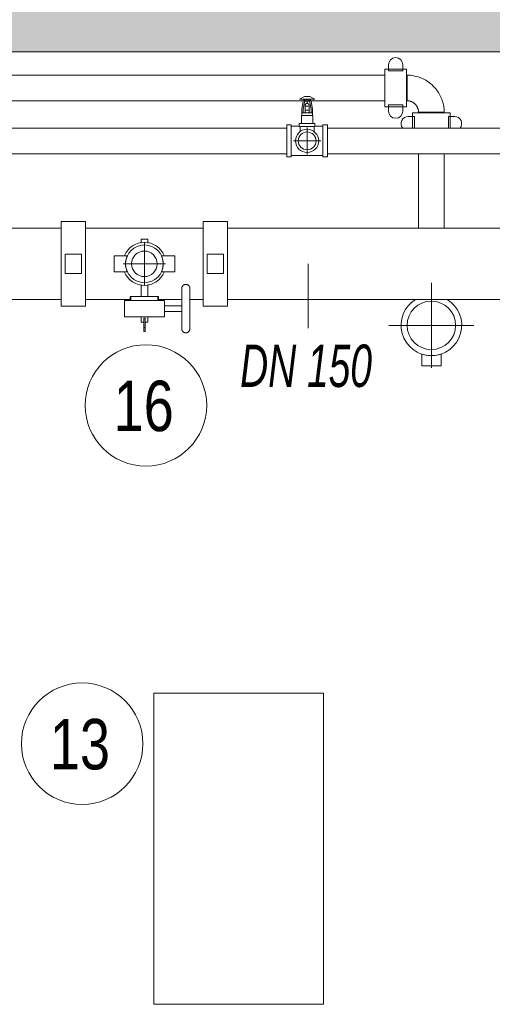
# Model space of a CAD drawing. Header units: centimetres. Extents: x -1589 to 108054, y -205274 to 31709.
# Tile 214 of 256: x 22453 to 22564, y 27477 to 27709. Entities that reach past the tile are written whole.
import ezdxf

# ---------------------------------------------------------------- set-up
doc = ezdxf.new("R2010")
doc.units = ezdxf.units.CM
doc.header["$LTSCALE"] = 0.01
doc.header["$MEASUREMENT"] = 0
doc.layers.add('2_stropy.ISTN', color=7, linetype='Continuous')
for name, color, linetype, lineweight in [('A-ANNO-NOTE', 7, 'Continuous', 30), ('A-GENM', 7, 'Continuous', 18), ('E-FIRE', 7, 'Continuous', 18), ('F-SPRN', 7, 'Continuous', 18), ('P-PIPE', 7, 'Continuous', 9), ('P-PIPE-CNTR', 7, 'Continuous', 18), ('P-PIPE-IDEN', 7, 'Continuous', 30)]:
    doc.layers.add(name, color=color, linetype=linetype, lineweight=lineweight)
doc.styles.add('Arial Narrow_B_I', font='ARIALNBI.TTF', dxfattribs={"width": 0.8, "height": 100})
doc.styles.add('Century Gothic', font='GOTHIC.TTF', dxfattribs={"width": 0.8, "height": 119.0625})

msp = doc.modelspace()

# ---------------------------------------------------------------- hatches: boundary and pattern name
at = {"layer": '2_stropy.ISTN', "linetype": 'Continuous', "lineweight": 5}
msp.add_hatch(color=8, dxfattribs=at).paths.add_polyline_path([(22715.16588, 27701.83463), (22038.63552, 27701.83463), (22038.63552, 27736.83463), (22715.16588, 27736.83463)])

# ---------------------------------------------------------------- linework, layer by layer
at = {"layer": '2_stropy.ISTN', "color": 8, "linetype": 'Continuous', "lineweight": 5}
msp.add_line((22625.68933, 27701.83463), (22038.63552, 27701.83463), dxfattribs=at)
at = {"layer": 'A-ANNO-NOTE', "lineweight": 9}
for centre in [(22482.64762, 27618.4374), (22467.61932, 27538.62477)]:
    msp.add_circle(centre, 14.3207, dxfattribs=at)
at = {"layer": 'A-GENM', "color": 142, "true_color": 0x0080c0}
for p, q in [((22520.00052, 27691.28463), (22518.8099, 27690.64963)), ((22520.63552, 27691.28463), (22520.00052, 27691.28463)), ((22521.27052, 27691.28463), (22520.63552, 27691.28463)), ((22522.46115, 27690.64963), (22521.27052, 27691.28463)), ((22518.8099, 27690.64963), (22520.63552, 27690.64963)), ((22519.69681, 27690.11382), (22519.36552, 27688.37455)), ((22519.68302, 27688.34458), (22520.00052, 27690.01146)), ((22520.00052, 27690.64963), (22520.00052, 27690.17338)), ((22520.0856, 27690.17338), (22520.63552, 27690.17338)), ((22520.15927, 27689.06213), (22520.15927, 27688.10963)), ((22521.11177, 27689.06213), (22520.15927, 27689.06213)), ((22520.47677, 27689.69713), (22520.79427, 27689.69713)), ((22520.63552, 27690.64963), (22522.46115, 27690.64963)), ((22520.63552, 27690.17338), (22521.18545, 27690.17338)), ((22521.11177, 27688.10963), (22521.11177, 27689.06213)), ((22521.27052, 27690.17338), (22521.27052, 27690.64963)), ((22521.27247, 27689.98252), (22521.58802, 27688.31481)), ((22521.90552, 27688.34458), (22521.57305, 27690.10168)), ((22519.36552, 27688.37455), (22519.36552, 27686.86683)), ((22519.36552, 27687.44161), (22519.36552, 27686.83963)), ((22519.36552, 27686.86683), (22519.53567, 27686.86683)), ((22520.63552, 27687.44161), (22519.53567, 27687.44161)), ((22519.68302, 27687.44161), (22519.68302, 27688.34458)), ((22521.11177, 27688.10963), (22520.15927, 27688.10963)), ((22521.00594, 27687.47463), (22520.26511, 27687.47463)), ((22521.73538, 27687.44161), (22520.63552, 27687.44161)), ((22521.58802, 27688.31481), (22521.58802, 27687.44161)), ((22521.73538, 27686.86683), (22521.90552, 27686.86683)), ((22521.90552, 27686.86683), (22521.90552, 27688.34458)), ((22521.90552, 27686.83963), (22521.90552, 27687.44161))]:
    msp.add_line(p, q, dxfattribs=at)
at = {"layer": 'A-GENM', "color": 142, "true_color": 0x0080c0, "flags": 128}
for points in [[(22520.15927, 27689.06213), (22520.15801, 27689.09025), (22520.15786, 27689.1184), (22520.15885, 27689.14653), (22520.16096, 27689.1746), (22520.16418, 27689.20256), (22520.16853, 27689.23037), (22520.17398, 27689.25799), (22520.18053, 27689.28536), (22520.18818, 27689.31245), (22520.1969, 27689.33921), (22520.20668, 27689.36561), (22520.21751, 27689.39159), (22520.22937, 27689.41712), (22520.24224, 27689.44215), (22520.2561, 27689.46665), (22520.27093, 27689.49057), (22520.28671, 27689.51388), (22520.30341, 27689.53654), (22520.32099, 27689.55852), (22520.33945, 27689.57978), (22520.35874, 27689.60028), (22520.37883, 27689.61999), (22520.39969, 27689.63888), (22520.4213, 27689.65693), (22520.44361, 27689.67409), (22520.46658, 27689.69035), (22520.47677, 27689.69713)], [(22520.79427, 27689.69713), (22520.81753, 27689.68127), (22520.84013, 27689.6645), (22520.86205, 27689.64683), (22520.88324, 27689.62831), (22520.90367, 27689.60895), (22520.92331, 27689.58878), (22520.94213, 27689.56785), (22520.9601, 27689.54619), (22520.97719, 27689.52382), (22520.99337, 27689.50079), (22521.00861, 27689.47712), (22521.0229, 27689.45287), (22521.0362, 27689.42807), (22521.04851, 27689.40275), (22521.05979, 27689.37696), (22521.07003, 27689.35074), (22521.07921, 27689.32413), (22521.08732, 27689.29718), (22521.09435, 27689.26992), (22521.10028, 27689.24241), (22521.10511, 27689.21468), (22521.10883, 27689.18677), (22521.11142, 27689.15875), (22521.11289, 27689.13064), (22521.11324, 27689.10249), (22521.11246, 27689.07435), (22521.11177, 27689.06213)], [(22520.26511, 27687.47463), (22520.2478, 27687.50405), (22520.23167, 27687.53415), (22520.21677, 27687.56486), (22520.2031, 27687.59614), (22520.1907, 27687.62795), (22520.17958, 27687.66022), (22520.16976, 27687.69292), (22520.16125, 27687.72598), (22520.15407, 27687.75935), (22520.14823, 27687.79299), (22520.14375, 27687.82683), (22520.14062, 27687.86082), (22520.13885, 27687.89491), (22520.13844, 27687.92905), (22520.1394, 27687.96317), (22520.14173, 27687.99723), (22520.14541, 27688.03117), (22520.15045, 27688.06493), (22520.15684, 27688.09847), (22520.15927, 27688.10963)], [(22521.11177, 27688.10963), (22521.11861, 27688.07619), (22521.1241, 27688.04249), (22521.12824, 27688.00861), (22521.13102, 27687.97458), (22521.13244, 27687.94047), (22521.13249, 27687.90634), (22521.13118, 27687.87222), (22521.1285, 27687.83819), (22521.12447, 27687.80429), (22521.11908, 27687.77058), (22521.11235, 27687.73711), (22521.10429, 27687.70394), (22521.0949, 27687.67112), (22521.08421, 27687.6387), (22521.07224, 27687.60673), (22521.05899, 27687.57527), (22521.0445, 27687.54436), (22521.02878, 27687.51405), (22521.01187, 27687.4844), (22521.00594, 27687.47463)]]:
    msp.add_lwpolyline(points, dxfattribs=at)
at = {"layer": 'A-GENM', "color": 142, "true_color": 0x0080c0}
for radius, start, end in [(0.97106, 125.09628, 164.6673138), (0.65135, 11.1064458, 166.2867002), (0.97106, 14.5917778, 54.8139029)]:
    msp.add_arc((22520.63331, 27689.85704), radius, start, end, dxfattribs=at)
at = {"layer": 'E-FIRE'}
for p, q in [((22484.50435, 27550.54109), (22524.50435, 27550.54109)), ((22484.50435, 27477.14109), (22484.50435, 27550.54109)), ((22524.50435, 27477.14109), (22524.50435, 27550.54109)), ((22524.50435, 27477.14109), (22484.50435, 27477.14109))]:
    msp.add_line(p, q, dxfattribs=at)
at = {"layer": 'F-SPRN', "color": 142, "true_color": 0x0080c0}
for p, q in [((22520.63552, 27689.69713), (22520.63552, 27690.17338)), ((22519.30202, 27686.83963), (22519.30202, 27684.93463)), ((22520.63552, 27686.83963), (22519.30202, 27686.83963)), ((22521.96902, 27686.83963), (22520.63552, 27686.83963)), ((22521.96902, 27684.93463), (22521.96902, 27686.83963))]:
    msp.add_line(p, q, dxfattribs=at)
at = {"layer": 'P-PIPE', "color": 1, "true_color": 0xff0000}
for p, q in [((22539.81796, 27698.78055), (22539.81796, 27697.33987)), ((22543.20463, 27697.33987), (22543.20463, 27698.78055)), ((22538.97129, 27696.33878), (22126.86609, 27696.33878)), ((22544.05129, 27697.76878), (22538.97129, 27697.76878)), ((22538.97129, 27697.76878), (22538.97129, 27688.87878)), ((22539.81796, 27697.33987), (22543.20463, 27697.33987)), ((22544.05129, 27688.87878), (22544.05129, 27697.76878)), ((22544.17829, 27696.34003), (22544.05129, 27696.34003)), ((22544.17829, 27693.32378), (22544.17829, 27696.34003)), ((22544.17829, 27696.34003), (22544.17829, 27693.32378)), ((22544.17829, 27690.30753), (22544.17829, 27693.32378)), ((22544.17829, 27693.32378), (22544.17829, 27690.30753)), ((22313.49184, 27690.30878), (22519.7762, 27690.30878)), ((22521.49184, 27690.30878), (22538.97129, 27690.30878)), ((22543.20463, 27689.30769), (22539.81796, 27689.30769)), ((22539.81796, 27689.30769), (22539.81796, 27687.86701)), ((22543.20463, 27687.86701), (22543.20463, 27689.30769)), ((22544.05129, 27690.30753), (22544.17829, 27690.30753)), ((22538.97129, 27688.87878), (22544.05129, 27688.87878)), ((22545.9026, 27686.60971), (22544.46193, 27686.60971)), ((22545.47369, 27687.45638), (22545.47369, 27683.84963)), ((22554.36369, 27687.45638), (22545.47369, 27687.45638)), ((22545.9026, 27683.84963), (22545.9026, 27686.60971)), ((22546.90244, 27687.58338), (22546.90244, 27687.45638)), ((22549.91869, 27687.58338), (22546.90244, 27687.58338)), ((22546.90244, 27687.58338), (22549.91869, 27687.58338)), ((22552.93494, 27687.58338), (22549.91869, 27687.58338)), ((22549.91869, 27687.58338), (22552.93494, 27687.58338)), ((22552.93494, 27687.45638), (22552.93494, 27687.58338)), ((22555.37546, 27686.60971), (22553.93479, 27686.60971)), ((22553.93479, 27686.60971), (22553.93479, 27683.84963)), ((22554.36369, 27683.84963), (22554.36369, 27687.45638)), ((22546.90369, 27677.81963), (22546.90369, 27660.24963)), ((22552.93369, 27660.24963), (22552.93369, 27677.81963)), ((22481.49533, 27657.62583), (22481.49533, 27656.73564)), ((22482.27955, 27657.62583), (22481.49533, 27657.62583)), ((22483.06378, 27657.62583), (22482.27955, 27657.62583)), ((22483.06378, 27656.73564), (22483.06378, 27657.62583)), ((22475.12945, 27653.73963), (22475.12945, 27649.92963)), ((22476.82279, 27653.73963), (22475.12945, 27653.73963)), ((22476.82279, 27653.73963), (22478.26346, 27653.73963)), ((22486.29565, 27653.73963), (22487.73632, 27653.73963)), ((22489.42965, 27653.73963), (22487.73632, 27653.73963)), ((22489.42965, 27649.92963), (22489.42965, 27653.73963)), ((22475.12945, 27649.92963), (22476.82279, 27649.92963)), ((22478.26346, 27649.92963), (22476.82279, 27649.92963)), ((22487.73632, 27649.92963), (22486.29565, 27649.92963)), ((22487.73632, 27649.92963), (22489.42965, 27649.92963)), ((22481.49533, 27646.93363), (22481.49533, 27644.12573)), ((22483.06378, 27644.12573), (22483.06378, 27646.93363)), ((22477.56785, 27643.17323), (22486.99125, 27643.17323)), ((22477.56785, 27643.17323), (22477.56785, 27639.36323)), ((22478.93564, 27644.12573), (22478.93564, 27643.17323)), ((22479.11084, 27644.12573), (22478.93564, 27644.12573)), ((22485.44827, 27644.12573), (22479.11084, 27644.12573)), ((22479.11084, 27644.12573), (22479.11084, 27643.17323)), ((22485.62346, 27644.12573), (22485.44827, 27644.12573)), ((22485.44827, 27644.12573), (22485.44827, 27643.17323)), ((22485.62346, 27643.17323), (22485.62346, 27644.12573)), ((22486.99125, 27643.17323), (22486.99125, 27639.36323)), ((22491.09335, 27641.91593), (22486.99125, 27641.91593)), ((22486.99125, 27640.62053), (22491.09335, 27640.62053)), ((22486.99125, 27639.36323), (22477.56785, 27639.36323)), ((22481.49533, 27639.36323), (22481.49533, 27638.09323)), ((22481.49533, 27638.09323), (22482.07658, 27638.09323)), ((22482.1208, 27636.82323), (22482.1208, 27639.04573)), ((22482.4383, 27639.04573), (22482.1208, 27639.04573)), ((22482.4383, 27639.04573), (22482.4383, 27636.82323)), ((22482.48253, 27638.09323), (22483.06378, 27638.09323)), ((22483.06378, 27638.09323), (22483.06378, 27639.36323)), ((22482.1208, 27635.87073), (22482.1208, 27636.82323)), ((22482.4383, 27636.82323), (22482.1208, 27636.82323)), ((22482.4383, 27635.87073), (22482.1208, 27635.87073)), ((22482.4383, 27636.82323), (22482.4383, 27635.87073)), ((22547.63269, 27629.60218), (22547.63269, 27630.54896)), ((22547.63269, 27629.60218), (22547.63269, 27627.79878)), ((22552.20469, 27630.54896), (22552.20469, 27629.60218)), ((22552.20469, 27627.79878), (22552.20469, 27629.60218)), ((22547.63269, 27627.79878), (22552.20469, 27627.79878))]:
    msp.add_line(p, q, dxfattribs=at)
at = {"layer": 'P-PIPE', "color": 142, "true_color": 0x0080c0}
for p, q in [((22516.90552, 27684.59963), (22515.83552, 27684.59963)), ((22515.83552, 27684.59963), (22515.83552, 27680.83463)), ((22516.90552, 27680.83463), (22516.90552, 27684.59963)), ((22518.78552, 27684.28863), (22516.90552, 27684.28863)), ((22518.78552, 27684.93463), (22518.78552, 27684.24463)), ((22520.63552, 27684.93463), (22518.78552, 27684.93463)), ((22518.78552, 27684.24463), (22520.63552, 27684.24463)), ((22518.99552, 27684.24463), (22518.99552, 27682.99411)), ((22522.48552, 27684.93463), (22520.63552, 27684.93463)), ((22520.63552, 27684.24463), (22522.48552, 27684.24463)), ((22522.27552, 27682.99411), (22522.27552, 27684.24463)), ((22524.36552, 27684.28863), (22522.4815, 27684.28863)), ((22522.48552, 27684.24463), (22522.48552, 27684.93463)), ((22525.43552, 27684.59963), (22524.36552, 27684.59963)), ((22524.36552, 27684.59963), (22524.36552, 27680.83463)), ((22525.43552, 27680.83463), (22525.43552, 27684.59963)), ((22515.83552, 27683.84963), (22317.43552, 27683.84963)), ((22583.24349, 27683.84963), (22525.43552, 27683.84963)), ((22515.83552, 27680.83463), (22515.83552, 27677.06963)), ((22516.90552, 27677.06963), (22516.90552, 27680.83463)), ((22524.36552, 27680.83463), (22524.36552, 27677.06963)), ((22525.43552, 27677.06963), (22525.43552, 27680.83463)), ((22317.43552, 27677.81963), (22515.83552, 27677.81963)), ((22516.90552, 27677.38063), (22520.63552, 27677.38063)), ((22520.63552, 27677.38063), (22524.36552, 27677.38063)), ((22525.43552, 27677.81963), (22583.24349, 27677.81963)), ((22515.83552, 27677.06963), (22516.90552, 27677.06963)), ((22524.36552, 27677.06963), (22525.43552, 27677.06963))]:
    msp.add_line(p, q, dxfattribs=at)
at = {"layer": 'P-PIPE', "color": 5, "true_color": 0x0000ff}
for p, q in [((22468.41115, 27661.84223), (22462.69615, 27661.84223)), ((22462.69615, 27661.84223), (22462.69615, 27651.83463)), ((22468.41115, 27651.83463), (22468.41115, 27661.84223)), ((22501.86295, 27661.84223), (22496.14795, 27661.84223)), ((22496.14795, 27661.84223), (22496.14795, 27651.83463)), ((22501.86295, 27651.83463), (22501.86295, 27661.84223)), ((22462.69615, 27660.24963), (22449.14954, 27660.24963)), ((22496.14795, 27660.24838), (22468.41115, 27660.24838)), ((22571.91509, 27660.24963), (22501.86295, 27660.24963)), ((22463.64865, 27654.12063), (22463.64865, 27649.54863)), ((22467.45865, 27654.12063), (22463.64865, 27654.12063)), ((22467.45865, 27649.54863), (22467.45865, 27654.12063)), ((22497.10045, 27654.12063), (22497.10045, 27649.54863)), ((22500.91045, 27654.12063), (22497.10045, 27654.12063)), ((22500.91045, 27649.54863), (22500.91045, 27654.12063)), ((22462.69615, 27651.83463), (22462.69615, 27641.82703)), ((22468.41115, 27641.82703), (22468.41115, 27651.83463)), ((22496.14795, 27651.83463), (22496.14795, 27641.82703)), ((22501.86295, 27641.82703), (22501.86295, 27651.83463)), ((22463.64865, 27649.54863), (22467.45865, 27649.54863)), ((22497.10045, 27649.54863), (22500.91045, 27649.54863)), ((22449.14954, 27643.41963), (22462.69615, 27643.41963)), ((22468.41115, 27643.42088), (22478.93564, 27643.42088)), ((22485.62346, 27643.42088), (22491.09335, 27643.42088)), ((22492.99835, 27643.42088), (22496.14795, 27643.42088)), ((22501.86295, 27643.41963), (22571.91509, 27643.41963)), ((22462.69615, 27641.82703), (22468.41115, 27641.82703)), ((22496.14795, 27641.82703), (22501.86295, 27641.82703))]:
    msp.add_line(p, q, dxfattribs=at)
at = {"layer": 'P-PIPE', "color": 1, "true_color": 0xff0000, "flags": 128}
for points in [[(22552.93494, 27687.58338), (22552.92794, 27687.93355), (22552.90694, 27688.28317), (22552.87197, 27688.63166), (22552.8231, 27688.97847), (22552.76039, 27689.32306), (22552.68396, 27689.66486), (22552.59392, 27690.00333), (22552.49042, 27690.33793), (22552.37362, 27690.66812), (22552.2437, 27690.99338), (22552.10089, 27691.31318), (22551.9454, 27691.62702), (22551.77748, 27691.93439), (22551.59741, 27692.23479), (22551.40547, 27692.52776), (22551.20197, 27692.81281), (22550.98723, 27693.0895), (22550.76159, 27693.35738), (22550.52543, 27693.61602), (22550.27911, 27693.86502), (22550.02303, 27694.10396), (22549.7576, 27694.33247), (22549.48325, 27694.55019), (22549.20041, 27694.75675), (22548.90953, 27694.95185), (22548.61109, 27695.13515), (22548.30555, 27695.30638), (22547.99341, 27695.46525), (22547.67517, 27695.6115), (22547.35133, 27695.74492), (22547.02242, 27695.86528), (22546.68896, 27695.97239), (22546.35148, 27696.06608), (22546.01052, 27696.1462), (22545.66664, 27696.21262), (22545.32037, 27696.26523), (22544.97227, 27696.30396), (22544.62291, 27696.32874), (22544.27283, 27696.33952), (22544.17829, 27696.34003)], [(22544.17829, 27690.30753), (22544.28723, 27690.30535), (22544.39599, 27690.29882), (22544.50441, 27690.28794), (22544.6123, 27690.27274), (22544.7195, 27690.25323), (22544.82583, 27690.22945), (22544.93113, 27690.20144), (22545.03522, 27690.16924), (22545.13794, 27690.1329), (22545.23913, 27690.09249), (22545.33862, 27690.04806), (22545.43625, 27689.99969), (22545.53187, 27689.94745), (22545.62533, 27689.89143), (22545.71647, 27689.83172), (22545.80514, 27689.76841), (22545.89122, 27689.70161), (22545.97456, 27689.63141), (22546.05502, 27689.55794), (22546.13248, 27689.48131), (22546.20681, 27689.40165), (22546.2779, 27689.31908), (22546.34563, 27689.23373), (22546.4099, 27689.14574), (22546.47059, 27689.05525), (22546.52761, 27688.9624), (22546.58088, 27688.86735), (22546.6303, 27688.77025), (22546.6758, 27688.67124), (22546.71731, 27688.5705), (22546.75475, 27688.46817), (22546.78807, 27688.36444), (22546.81722, 27688.25945), (22546.84214, 27688.15338), (22546.86281, 27688.0464), (22546.87918, 27687.93867), (22546.89122, 27687.83038), (22546.89893, 27687.7217), (22546.90229, 27687.61279), (22546.90244, 27687.58338)], [(22491.09335, 27646.03073), (22491.09412, 27646.06882), (22491.0964, 27646.10685), (22491.1002, 27646.14476), (22491.10552, 27646.18248), (22491.11234, 27646.21996), (22491.12066, 27646.25714), (22491.13045, 27646.29396), (22491.14171, 27646.33036), (22491.15441, 27646.36627), (22491.16854, 27646.40165), (22491.18408, 27646.43644), (22491.20099, 27646.47058), (22491.21926, 27646.50401), (22491.23884, 27646.53669), (22491.25972, 27646.56855), (22491.28186, 27646.59956), (22491.30522, 27646.62966), (22491.32976, 27646.6588), (22491.35545, 27646.68693), (22491.38224, 27646.71401), (22491.4101, 27646.74), (22491.43897, 27646.76486), (22491.46881, 27646.78854), (22491.49958, 27646.81101), (22491.53122, 27646.83223), (22491.56368, 27646.85217), (22491.59691, 27646.8708), (22491.63087, 27646.88808), (22491.66548, 27646.90399), (22491.70071, 27646.9185), (22491.73649, 27646.93159), (22491.77276, 27646.94324), (22491.80947, 27646.95343), (22491.84656, 27646.96215), (22491.88396, 27646.96937), (22491.92163, 27646.9751), (22491.95949, 27646.97931), (22491.99749, 27646.982), (22492.03557, 27646.98318), (22492.07367, 27646.98283), (22492.11172, 27646.98095), (22492.14966, 27646.97756), (22492.18744, 27646.97265), (22492.225, 27646.96623), (22492.26226, 27646.95832), (22492.29919, 27646.94893), (22492.3357, 27646.93806), (22492.37175, 27646.92574), (22492.40728, 27646.912), (22492.44223, 27646.89684), (22492.47655, 27646.88029), (22492.51018, 27646.86239), (22492.54307, 27646.84316), (22492.57516, 27646.82262), (22492.6064, 27646.80082), (22492.63675, 27646.77779), (22492.66615, 27646.75357), (22492.69456, 27646.72818), (22492.72193, 27646.70168), (22492.74822, 27646.67411), (22492.77339, 27646.64551), (22492.79739, 27646.61592), (22492.82019, 27646.5854), (22492.84175, 27646.55399), (22492.86204, 27646.52175), (22492.88102, 27646.48872), (22492.89867, 27646.45495), (22492.91495, 27646.42051), (22492.92984, 27646.38544), (22492.94332, 27646.34981), (22492.95536, 27646.31366), (22492.96595, 27646.27707), (22492.97507, 27646.24008), (22492.98269, 27646.20275), (22492.98882, 27646.16515), (22492.99344, 27646.12733), (22492.99655, 27646.08936), (22492.99813, 27646.0513), (22492.99835, 27646.03073)], [(22491.09335, 27645.61372), (22491.09335, 27645.68818), (22491.09335, 27645.75557), (22491.09335, 27645.81577), (22491.09335, 27645.86871), (22491.09335, 27645.91428), (22491.09335, 27645.95242), (22491.09335, 27645.98307), (22491.09335, 27646.00618), (22491.09335, 27646.0217), (22491.09335, 27646.02962), (22491.09335, 27646.03073)], [(22491.09335, 27646.03073), (22491.09335, 27646.02692), (22491.09335, 27646.0155), (22491.09335, 27645.99648), (22491.09335, 27645.9699), (22491.09335, 27645.9358), (22491.09335, 27645.89423), (22491.09335, 27645.84526), (22491.09335, 27645.78897), (22491.09335, 27645.72544), (22491.09335, 27645.65478), (22491.09335, 27645.57711), (22491.09335, 27645.49255), (22491.09335, 27645.40122), (22491.09335, 27645.30328), (22491.09335, 27645.19889), (22491.09335, 27645.08821), (22491.09335, 27644.97142), (22491.09335, 27644.84871), (22491.09335, 27644.72026), (22491.09335, 27644.5863), (22491.09335, 27644.44702), (22491.09335, 27644.30266), (22491.09335, 27644.15345), (22491.09335, 27643.99962), (22491.09335, 27643.84142), (22491.09335, 27643.67911), (22491.09335, 27643.51293), (22491.09335, 27643.34317), (22491.09335, 27643.17009), (22491.09335, 27642.99396), (22491.09335, 27642.81507), (22491.09335, 27642.63371), (22491.09335, 27642.45017), (22491.09335, 27642.26473), (22491.09335, 27642.0777), (22491.09335, 27641.88937), (22491.09335, 27641.70006), (22491.09335, 27641.51005), (22491.09335, 27641.31965), (22491.09335, 27641.12917), (22491.09335, 27640.93891), (22491.09335, 27640.74918), (22491.09335, 27640.56028), (22491.09335, 27640.37252), (22491.09335, 27640.18618), (22491.09335, 27640.00158), (22491.09335, 27639.819), (22491.09335, 27639.63874), (22491.09335, 27639.46109), (22491.09335, 27639.28633), (22491.09335, 27639.11474), (22491.09335, 27638.9466), (22491.09335, 27638.78217), (22491.09335, 27638.62171), (22491.09335, 27638.4655), (22491.09335, 27638.31376), (22491.09335, 27638.16675), (22491.09335, 27638.0247), (22491.09335, 27637.88784), (22491.09335, 27637.75639), (22491.09335, 27637.63056), (22491.09335, 27637.51055), (22491.09335, 27637.39655), (22491.09335, 27637.28874), (22491.09335, 27637.1873), (22491.09335, 27637.09239), (22491.09335, 27637.00415), (22491.09335, 27636.92274), (22491.09335, 27636.84829), (22491.09335, 27636.7809), (22491.09335, 27636.72069), (22491.09335, 27636.66776), (22491.09335, 27636.62218), (22491.09335, 27636.58404), (22491.09335, 27636.55339), (22491.09335, 27636.53029), (22491.09335, 27636.51476), (22491.09335, 27636.50684), (22491.09335, 27636.50573)], [(22492.99835, 27646.03073), (22492.99835, 27646.02692), (22492.99835, 27646.0155), (22492.99835, 27645.99648), (22492.99835, 27645.9699), (22492.99835, 27645.9358), (22492.99835, 27645.89423), (22492.99835, 27645.84526), (22492.99835, 27645.78897), (22492.99835, 27645.72544), (22492.99835, 27645.65478), (22492.99835, 27645.57711)], [(22492.99835, 27636.50573), (22492.99835, 27636.50954), (22492.99835, 27636.52096), (22492.99835, 27636.53998), (22492.99835, 27636.56656), (22492.99835, 27636.60066), (22492.99835, 27636.64223), (22492.99835, 27636.69121), (22492.99835, 27636.7475), (22492.99835, 27636.81102), (22492.99835, 27636.88168), (22492.99835, 27636.95935), (22492.99835, 27637.04392), (22492.99835, 27637.13524), (22492.99835, 27637.23318), (22492.99835, 27637.33757), (22492.99835, 27637.44825), (22492.99835, 27637.56504), (22492.99835, 27637.68776), (22492.99835, 27637.8162), (22492.99835, 27637.95017), (22492.99835, 27638.08944), (22492.99835, 27638.2338), (22492.99835, 27638.38301), (22492.99835, 27638.53684), (22492.99835, 27638.69504), (22492.99835, 27638.85736), (22492.99835, 27639.02353), (22492.99835, 27639.19329), (22492.99835, 27639.36638), (22492.99835, 27639.5425), (22492.99835, 27639.72139), (22492.99835, 27639.90275), (22492.99835, 27640.0863), (22492.99835, 27640.27173), (22492.99835, 27640.45876), (22492.99835, 27640.64709), (22492.99835, 27640.83641), (22492.99835, 27641.02642), (22492.99835, 27641.21682), (22492.99835, 27641.40729), (22492.99835, 27641.59755), (22492.99835, 27641.78728), (22492.99835, 27641.97618), (22492.99835, 27642.16395), (22492.99835, 27642.35028), (22492.99835, 27642.53488), (22492.99835, 27642.71746), (22492.99835, 27642.89772), (22492.99835, 27643.07537), (22492.99835, 27643.25013), (22492.99835, 27643.42172), (22492.99835, 27643.58987), (22492.99835, 27643.7543), (22492.99835, 27643.91475), (22492.99835, 27644.07097), (22492.99835, 27644.2227), (22492.99835, 27644.36971), (22492.99835, 27644.51176), (22492.99835, 27644.64862), (22492.99835, 27644.78007), (22492.99835, 27644.9059), (22492.99835, 27645.02591), (22492.99835, 27645.13992), (22492.99835, 27645.24772), (22492.99835, 27645.34916), (22492.99835, 27645.44408), (22492.99835, 27645.53231), (22492.99835, 27645.61372), (22492.99835, 27645.68818), (22492.99835, 27645.75557), (22492.99835, 27645.81577), (22492.99835, 27645.86871), (22492.99835, 27645.91428), (22492.99835, 27645.95242), (22492.99835, 27645.98307), (22492.99835, 27646.00618), (22492.99835, 27646.0217), (22492.99835, 27646.02962), (22492.99835, 27646.03073)], [(22491.09335, 27636.50573), (22491.09335, 27636.50954), (22491.09335, 27636.52096), (22491.09335, 27636.53998), (22491.09335, 27636.56656), (22491.09335, 27636.60066), (22491.09335, 27636.64223), (22491.09335, 27636.69121), (22491.09335, 27636.7475), (22491.09335, 27636.81102), (22491.09335, 27636.88168)], [(22492.99835, 27636.50573), (22492.99759, 27636.46764), (22492.99531, 27636.42961), (22492.99151, 27636.39171), (22492.98619, 27636.35398), (22492.97937, 27636.3165), (22492.97105, 27636.27932), (22492.96126, 27636.2425), (22492.95, 27636.20611), (22492.9373, 27636.17019), (22492.92317, 27636.13481), (22492.90763, 27636.10002), (22492.89072, 27636.06589), (22492.87245, 27636.03245), (22492.85287, 27635.99978), (22492.83199, 27635.96791), (22492.80985, 27635.9369), (22492.78649, 27635.90681), (22492.76195, 27635.87767), (22492.73626, 27635.84953), (22492.70947, 27635.82245), (22492.68161, 27635.79646), (22492.65274, 27635.7716), (22492.6229, 27635.74792), (22492.59213, 27635.72545), (22492.56049, 27635.70423), (22492.52803, 27635.68429), (22492.4948, 27635.66567), (22492.46084, 27635.64839), (22492.42623, 27635.63248), (22492.391, 27635.61796), (22492.35522, 27635.60487), (22492.31895, 27635.59322), (22492.28224, 27635.58303), (22492.24515, 27635.57432), (22492.20775, 27635.56709), (22492.17008, 27635.56137), (22492.13222, 27635.55716), (22492.09422, 27635.55446), (22492.05614, 27635.55329), (22492.01804, 27635.55364), (22491.97999, 27635.55551), (22491.94205, 27635.55891), (22491.90427, 27635.56381), (22491.86671, 27635.57023), (22491.82944, 27635.57814), (22491.79252, 27635.58754), (22491.75601, 27635.5984), (22491.71996, 27635.61072), (22491.68443, 27635.62447), (22491.64948, 27635.63963), (22491.61516, 27635.65617), (22491.58153, 27635.67407), (22491.54864, 27635.69331), (22491.51655, 27635.71384), (22491.48531, 27635.73564), (22491.45496, 27635.75867), (22491.42556, 27635.7829), (22491.39715, 27635.80828), (22491.36978, 27635.83478), (22491.34349, 27635.86235), (22491.31832, 27635.89096), (22491.29432, 27635.92054), (22491.27152, 27635.95106), (22491.24996, 27635.98247), (22491.22967, 27636.01472), (22491.21069, 27636.04775), (22491.19304, 27636.08151), (22491.17676, 27636.11596), (22491.16187, 27636.15102), (22491.14839, 27636.18666), (22491.13635, 27636.2228), (22491.12576, 27636.2594), (22491.11664, 27636.29639), (22491.10902, 27636.33371), (22491.10289, 27636.37132), (22491.09827, 27636.40913), (22491.09516, 27636.4471), (22491.09358, 27636.48517), (22491.09335, 27636.50573)], [(22492.99835, 27636.92274), (22492.99835, 27636.84829), (22492.99835, 27636.7809), (22492.99835, 27636.72069), (22492.99835, 27636.66776), (22492.99835, 27636.62218), (22492.99835, 27636.58404), (22492.99835, 27636.55339), (22492.99835, 27636.53029), (22492.99835, 27636.51476), (22492.99835, 27636.50684), (22492.99835, 27636.50573)]]:
    msp.add_lwpolyline(points, dxfattribs=at)
at = {"layer": 'P-PIPE', "color": 1, "true_color": 0xff0000}
for centre, radius, start, end in [((22541.51129, 27698.78055), 1.69333, 0, 180), ((22541.51129, 27687.86701), 1.69333, 180, 0), ((22544.46193, 27684.91638), 1.69333, 90, 219.413247), ((22555.37546, 27684.91638), 1.69333, 320.586753, 90), ((22482.27955, 27651.83463), 5.08, 90, 157.3643168), ((22482.27955, 27651.83463), 5.08, 22.6356832, 90), ((22482.27955, 27651.83463), 4.445, 0, 180), ((22482.27955, 27651.83463), 3.015, 0, 180), ((22482.27955, 27651.83463), 4.445, 166.2423637, 180), ((22482.27955, 27651.83463), 4.445, 180, 0), ((22482.27955, 27651.83463), 4.445, 180, 193.9686006), ((22482.27955, 27651.83463), 4.445, 154.6230665, 161.5480566), ((22482.27955, 27651.83463), 3.015, 180, 0), ((22482.27955, 27651.83463), 4.445, 18.4519434, 25.3769335), ((22482.27955, 27651.83463), 4.445, 346.0313994, 0), ((22482.27955, 27651.83463), 4.445, 0, 13.7576363), ((22482.27955, 27651.83463), 5.08, 202.6356832, 270), ((22482.27955, 27651.83463), 4.445, 198.4519434, 205.3769335), ((22482.27955, 27651.83463), 5.08, 270, 337.3643168), ((22482.27955, 27651.83463), 4.445, 334.6230665, 341.5480566), ((22549.91869, 27637.32378), 7.1501, 121.2714752, 270), ((22549.91869, 27637.32378), 5.715, 0, 180), ((22549.91869, 27637.32378), 7.1501, 270, 58.7285248), ((22549.91869, 27637.32378), 5.715, 180, 0), ((22549.91869, 27637.32378), 7.1501, 251.354261, 253.7920128), ((22549.91869, 27637.32378), 7.1501, 256.5889045, 270), ((22549.91869, 27637.32378), 7.1501, 270, 283.4110955), ((22549.91869, 27637.32378), 7.1501, 286.2079872, 288.645739)]:
    msp.add_arc(centre, radius, start, end, dxfattribs=at)
at = {"layer": 'P-PIPE', "color": 142, "true_color": 0x0080c0}
for radius, start, end in [(2.735, 90, 270), (2.1082, 0, 180), (2.735, 270, 90), (2.1082, 180, 0)]:
    msp.add_arc((22520.63552, 27680.83463), radius, start, end, dxfattribs=at)
at = {"layer": 'P-PIPE-CNTR', "color": 142, "true_color": 0x0080c0}
for p, q in [((22520.63552, 27677.63463), (22520.63552, 27684.03463)), ((22520.63552, 27677.63463), (22520.63552, 27684.03463)), ((22517.43552, 27680.83463), (22523.83552, 27680.83463)), ((22517.43552, 27680.83463), (22523.83552, 27680.83463))]:
    msp.add_line(p, q, dxfattribs=at)
at = {"layer": 'P-PIPE-CNTR', "color": 1, "true_color": 0xff0000}
for p, q in [((22482.27955, 27646.83463), (22482.27955, 27656.83463)), ((22477.27955, 27651.83463), (22487.27955, 27651.83463)), ((22549.91869, 27627.32378), (22549.91869, 27647.32378)), ((22549.91869, 27627.32378), (22549.91869, 27647.32378)), ((22539.91869, 27637.32378), (22559.91869, 27637.32378)), ((22539.91869, 27637.32378), (22559.91869, 27637.32378))]:
    msp.add_line(p, q, dxfattribs=at)
at = {"layer": 'P-PIPE-IDEN', "lineweight": 5}
msp.add_line((22520.8488, 27651.83463), (22520.8488, 27636.67766), dxfattribs=at)

# ---------------------------------------------------------------- texts
at = {"layer": 'A-ANNO-NOTE', "color": 5, "lineweight": 9, "true_color": 0x0000ff, "char_height": 11.90625, "width": 17.9578, "attachment_point": 1, "style": 'Century Gothic'}
for s, insert in [('16', (22475.04094, 27624.2725)), ('13', (22460.01264, 27544.45987))]:
    msp.add_mtext(s, dxfattribs=dict(at, insert=insert))
at = {"layer": 'P-PIPE-IDEN', "lineweight": 5, "insert": (22504.8488, 27632.78703), "char_height": 10, "width": 38.481, "attachment_point": 1, "style": 'Arial Narrow_B_I'}
msp.add_mtext('DN 150', dxfattribs=at)
at = {"layer": 'P-PIPE-IDEN', "lineweight": 5, "insert": (22430.2882, 27559.36997), "char_height": 10, "width": 38.481, "attachment_point": 1, "rotation": 90, "style": 'Arial Narrow_B_I'}
msp.add_mtext('DN 150', dxfattribs=at)

doc.saveas('drawing.dxf')
